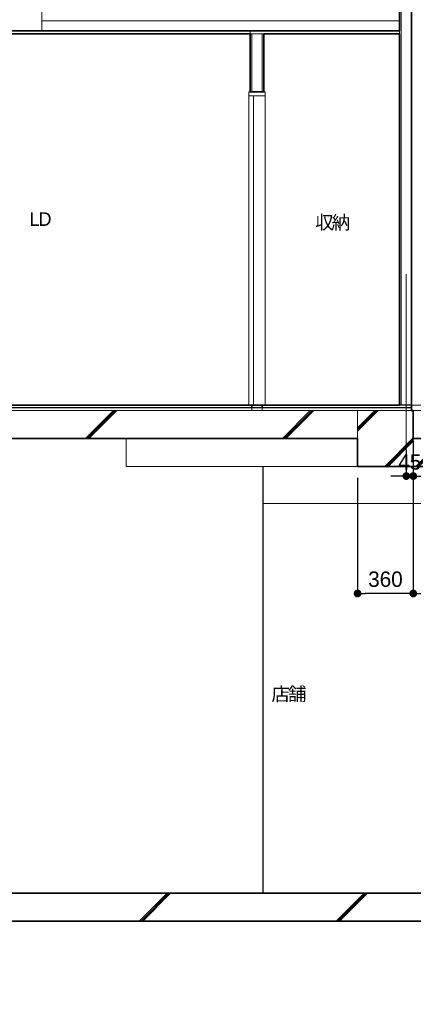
# Model space of a CAD drawing. Header units: millimetres. Extents: x -38341 to 3709, y -10682 to 48718.
# Tile 5 of 118: x -24875 to -22332, y -718 to 5647. Entities that reach past the tile are written whole.
import ezdxf

# ---------------------------------------------------------------- set-up
doc = ezdxf.new("R2010")
doc.units = ezdxf.units.MM
doc.header["$LTSCALE"] = 50
doc.header["$PDMODE"] = 1
doc.header["$PDSIZE"] = -2
for name, color, linetype, lineweight in [('02モデリング-01スペース-2名前', 7, 'Continuous', 5), ('02モデリング-03スラブ', 7, 'Continuous', 5), ('02モデリング-03スラブ-仕上げ', 7, 'Continuous', 5), ('02モデリング-03スラブ-仕上げ_ハッチング', 7, 'Continuous', 5), ('02モデリング-03スラブ_ハッチング', 7, 'Continuous', 5), ('02モデリング-04壁-内部', 7, 'Continuous', 5), ('02モデリング-04壁-内部_ハッチング', 7, 'Continuous', 5), ('02モデリング-04壁-外部', 7, 'Continuous', 5), ('02モデリング-05天井', 7, 'Continuous', 5), ('02モデリング-05天井_ハッチング', 7, 'Continuous', 5), ('02モデリング-07建具-木製', 7, 'Continuous', 5), ('02モデリング-07建具-木製_ハッチング', 7, 'Continuous', 5), ('02モデリング-10梁', 7, 'Continuous', 18), ('02モデリング-10梁_ハッチング', 7, 'Continuous', 5), ('一般', 7, 'Continuous', 5), ('一般_ハッチング', 7, 'Continuous', 5), ('寸法', 7, 'Continuous', 5), ('断面スタイル', 7, 'Continuous', 35)]:
    doc.layers.add(name, color=color, linetype=linetype, lineweight=lineweight)
doc.styles.add('PT Sans Narrow', font='PTSans.ttc')
doc.dimstyles.new('hiro2', dxfattribs={"dimtxt": 99.953704, "dimasz": 49.996948, "dimexe": 0, "dimexo": 75, "dimgap": 40, "dimtad": 1, "dimdsep": 46, "dimlunit": 6, "dimtxsty": 'PT Sans Narrow', "dimblk": 'DOT', "dimblk1": 'DOT', "dimblk2": 'DOT', "dimcen": 0, "dimazin": 0, "dimtfac": 0.8, "dimtix": 1, "dimtmove": 0, "dimatfit": 0, "dimldrblk": 'VW_FILLEDARROW', "dimfxl": 1, "dimfrac": 2, "dimtolj": 1, "dimarcsym": 0})

# ---------------------------------------------------------------- blocks, each defined once
blk = doc.blocks.new('Section-3')
at = {"layer": '02モデリング-03スラブ', "color": 7, "linetype": 'Continuous', "lineweight": 18, "transparency": 33554687}
blk.add_line((-3940, 3120), (-2385, 3120), dxfattribs=at)
at = {"layer": '02モデリング-04壁-内部', "color": 7, "linetype": 'Continuous', "lineweight": 5, "transparency": 33554687}
for p, q in [((-5173.3, 5555), (-4995, 5555)), ((-3952.5, 3155), (-3865, 3155))]:
    blk.add_line(p, q, dxfattribs=at)
at = {"layer": '02モデリング-04壁-外部', "color": 7, "linetype": 'Continuous', "lineweight": 5, "transparency": 33554687}
blk.add_line((-6340, 5575), (-6340, 6060), dxfattribs=at)
at = {"layer": '02モデリング-04壁-外部', "color": 7, "linetype": 'Continuous', "lineweight": 25, "transparency": 33554687}
blk.add_line((-4910, 0), (-4910, 2760), dxfattribs=at)
at = {"layer": '02モデリング-07建具-木製', "color": 7, "linetype": 'Continuous', "lineweight": 5, "transparency": 33554687}
blk.add_line((-4897.5, 3155), (-4897.5, 5155), dxfattribs=at)
at = {"layer": '02モデリング-10梁', "color": 7, "linetype": 'Continuous', "lineweight": 18, "transparency": 33554687}
for p, q in [((-6340, 5640), (-4030, 5640)), ((-4910, 2520), (-2585, 2520))]:
    blk.add_line(p, q, dxfattribs=at)
at = {"layer": '02モデリング-10梁', "color": 7, "linetype": 'Continuous', "lineweight": 18, "transparency": 33554687, "flags": 128}
blk.add_lwpolyline([(-5795, 2940), (-5795, 2760), (-4300, 2760)], dxfattribs=at)
blk = doc.blocks.new('Section-4')
at = {"color": 255, "linetype": 'Continuous', "lineweight": 5, "transparency": 33554687}
for points, layer in [([(-7510, -180), (-7480.8, -180), (-7032.6, -180), (-6612.7, -180), (-2385.5, -180), (-2385.5, 0), (-6612.7, 0), (-7032.6, 0), (-7480.8, 0), (-7510, 0)], '02モデリング-03スラブ_ハッチング'), ([(-4917.5, 5180), (-4917.5, 5555), (-4905, 5555), (-4905, 5180)], '02モデリング-04壁-内部_ハッチング')]:
    blk.add_wipeout(points, dxfattribs=at).dxf.layer = layer
at = {"color": 255, "linetype": 'Continuous', "lineweight": 5}
blk.add_wipeout([(-3940, 3120), (-3940, 2760), (-4300, 2760), (-4300, 3120)], dxfattribs=at).dxf.layer = '02モデリング-10梁_ハッチング'
at = {"layer": '02モデリング-03スラブ_ハッチング', "linetype": 'Continuous', "lineweight": 5, "transparency": 33554687}
h = blk.add_hatch(dxfattribs=at)
h.set_pattern_fill('鉄筋コンクリート [CN] HF-スラブ', style=0, pattern_type=2)
h.set_pattern_definition([(45, (-4938.8, -103.3), (-621.74, 650.72), []), (45, (-4933.6, -109.4), (-621.8, 650.67), []), (45, (-4929.85, -116.5), (-621.8, 650.67), [])])
h.paths.add_polyline_path([(-7510, -180), (-7480.8, -180), (-7032.6, -180), (-6612.7, -180), (-2385.5, -180), (-2385.5, 0), (-6612.7, 0), (-7032.6, 0), (-7480.8, 0), (-7510, 0)])
at = {"layer": '02モデリング-10梁_ハッチング', "linetype": 'Continuous', "lineweight": 5}
h = blk.add_hatch(dxfattribs=at)
h.set_pattern_fill('鉄筋コンクリート [CN] HF', style=0, pattern_type=2)
h.set_pattern_definition([(45, (-4111.05, 2926.74), (-207.25, 216.9), []), (45, (-4105.88, 2920.6), (-207.26, 216.9), []), (45, (-4102.1, 2913.48), (-207.26, 216.9), [])])
h.paths.add_polyline_path([(-3940, 3120), (-3940, 2760), (-4300, 2760), (-4300, 3120)])
at = {"color": 255, "linetype": 'Continuous', "lineweight": 5, "transparency": 33554687}
blk.add_wipeout([(-4982.5, 5180), (-4982.5, 5555), (-4917.5, 5555), (-4917.5, 5180)], dxfattribs=at).dxf.layer = '02モデリング-04壁-内部_ハッチング'
for points, layer in [([(-4300, 2940), (-4811.5, 2940), (-5089.8, 2940), (-8835.2, 2940), (-8835.2, 3120), (-5089.8, 3120), (-4811.5, 3120), (-4300, 3120)], '02モデリング-03スラブ_ハッチング'), ([(-3940, 2760), (-2421.7, 2760), (-2385.2, 2760), (-2385.2, 2940), (-2421.7, 2940), (-3940, 2940)], '02モデリング-03スラブ_ハッチング'), ([(-4995, 5180), (-4995, 5555), (-4982.5, 5555), (-4982.5, 5180)], '02モデリング-04壁-内部_ハッチング')]:
    blk.add_wipeout(points, dxfattribs=at).dxf.layer = layer
at = {"layer": '02モデリング-03スラブ_ハッチング', "linetype": 'Continuous', "lineweight": 5, "transparency": 33554687}
h = blk.add_hatch(dxfattribs=at)
h.set_pattern_fill('鉄筋コンクリート [CN] HF-スラブ', style=0, pattern_type=2)
h.set_pattern_definition([(45, (-6558.6, 3016.7), (-621.74, 650.72), []), (45, (-6553.5, 3010.6), (-621.8, 650.67), []), (45, (-6549.7, 3003.5), (-621.8, 650.67), [])])
h.paths.add_polyline_path([(-4300, 2940), (-4811.5, 2940), (-5089.8, 2940), (-8835.2, 2940), (-8835.2, 3120), (-5089.8, 3120), (-4811.5, 3120), (-4300, 3120)])
h = blk.add_hatch(dxfattribs=at)
h.set_pattern_fill('鉄筋コンクリート [CN] HF-スラブ', style=0, pattern_type=2)
h.set_pattern_definition([(45, (-3153.6, 2836.7), (-621.7, 650.7), []), (45, (-3148.5, 2830.6), (-621.8, 650.7), []), (45, (-3144.7, 2823.5), (-621.8, 650.7), [])])
h.paths.add_polyline_path([(-3940, 2760), (-2421.7, 2760), (-2385.2, 2760), (-2385.2, 2940), (-2421.7, 2940), (-3940, 2940)])
at = {"color": 255, "linetype": 'Continuous', "lineweight": 5, "transparency": 33554687}
blk.add_wipeout([(-5002.5, 5155), (-5002.5, 5180), (-4897.5, 5180), (-4897.5, 5155)], dxfattribs=at).dxf.layer = '02モデリング-07建具-木製_ハッチング'
for points in [[(-8835, 3120), (-5169.2, 3120), (-4982.5, 3120), (-4982.5, 3140), (-5169.2, 3140), (-8835, 3140)], [(-4917.5, 3140), (-4917.5, 3120), (-3952.5, 3120), (-3952.5, 3140)]]:
    blk.add_wipeout(points, dxfattribs=at).dxf.layer = '02モデリング-03スラブ-仕上げ_ハッチング'
for points in [[(-8835, 3140), (-5169.2, 3140), (-4982.5, 3140), (-4982.5, 3155), (-5169.2, 3155), (-8835, 3155)], [(-4917.5, 3155), (-4917.5, 3140), (-3952.5, 3140), (-3952.5, 3155)]]:
    blk.add_wipeout(points, dxfattribs=at).dxf.layer = '02モデリング-03スラブ-仕上げ_ハッチング'
for points, layer in [([(-4982.5, 3140), (-4982.5, 3120), (-4917.5, 3120), (-4917.5, 3140)], '02モデリング-03スラブ-仕上げ_ハッチング'), ([(-4017.5, 3155), (-3952.5, 3155), (-3952.5, 3946.3), (-3952.5, 5880), (-4017.5, 5880), (-4017.5, 4007.9)], '02モデリング-04壁-内部_ハッチング')]:
    blk.add_wipeout(points, dxfattribs=at).dxf.layer = layer
for points, layer in [([(-4982.5, 3155), (-4982.5, 3140), (-4917.5, 3140), (-4917.5, 3155)], '02モデリング-03スラブ-仕上げ_ハッチング'), ([(-4017.5, 5656.7), (-4017.5, 5672.8), (-4017.5, 5675.7), (-4017.5, 5880), (-4030, 5880), (-4030, 5674.5), (-4030, 5654.8), (-4030, 3155), (-4017.5, 3155)], '02モデリング-04壁-内部_ハッチング')]:
    blk.add_wipeout(points, dxfattribs=at).dxf.layer = layer
for points, layer in [([(-4995, 5575), (-4995, 5555), (-4030, 5555), (-4030, 5575)], '02モデリング-05天井_ハッチング'), ([(-5002.5, 5155), (-5002.5, 3155), (-4972.5, 3155), (-4972.5, 5155)], '02モデリング-07建具-木製_ハッチング')]:
    blk.add_wipeout(points, dxfattribs=at).dxf.layer = layer
blk.add_wipeout([(-4995, 5555), (-5173.3, 5555), (-8835, 5555), (-8835, 5575), (-5173.3, 5575), (-4995, 5575)], dxfattribs=at).dxf.layer = '02モデリング-05天井_ハッチング'
blk = doc.blocks.new('Section-5')
at = {"layer": '02モデリング-03スラブ', "color": 7, "linetype": 'Continuous', "lineweight": 5, "transparency": 33554687}
for p, q in [((-8835.2, 3120), (-5089.8, 3120)), ((-5089.8, 3120), (-4811.5, 3120)), ((-4811.5, 3120), (-4300, 3120)), ((-4300, 3120), (-4300, 2940)), ((-5089.8, 2940), (-8835.2, 2940)), ((-4811.5, 2940), (-5089.8, 2940)), ((-4300, 2940), (-4811.5, 2940)), ((-2421.7, 2940), (-3940, 2940)), ((-3940, 2940), (-3940, 2760)), ((-3940, 2760), (-2421.7, 2760)), ((-2385.5, 0), (-6612.7, 0)), ((-6612.7, -180), (-2385.5, -180))]:
    blk.add_line(p, q, dxfattribs=at)
at = {"layer": '02モデリング-03スラブ-仕上げ', "color": 7, "linetype": 'Continuous', "lineweight": 25, "transparency": 33554687}
for p, q in [((-5169.2, 3155), (-8835, 3155)), ((-8835, 3140), (-5169.2, 3140)), ((-4982.5, 3155), (-5169.2, 3155)), ((-5169.2, 3140), (-4982.5, 3140)), ((-4982.5, 3140), (-4982.5, 3155)), ((-4982.5, 3155), (-4982.5, 3140)), ((-4917.5, 3155), (-4982.5, 3155)), ((-4982.5, 3140), (-4917.5, 3140)), ((-4917.5, 3155), (-4917.5, 3140)), ((-3952.5, 3155), (-4917.5, 3155)), ((-4917.5, 3140), (-4917.5, 3155)), ((-4917.5, 3140), (-3952.5, 3140)), ((-3952.5, 3140), (-3952.5, 3155))]:
    blk.add_line(p, q, dxfattribs=at)
at = {"layer": '02モデリング-03スラブ-仕上げ', "color": 7, "linetype": 'Continuous', "lineweight": 18, "transparency": 33554687}
for p, q in [((-5169.2, 3140), (-8835, 3140)), ((-8835, 3120), (-5169.2, 3120)), ((-4982.5, 3140), (-5169.2, 3140)), ((-5169.2, 3120), (-4982.5, 3120)), ((-4982.5, 3120), (-4982.5, 3140)), ((-4982.5, 3140), (-4982.5, 3120)), ((-4917.5, 3140), (-4982.5, 3140)), ((-4982.5, 3120), (-4917.5, 3120)), ((-4917.5, 3140), (-4917.5, 3120)), ((-3952.5, 3140), (-4917.5, 3140)), ((-4917.5, 3120), (-4917.5, 3140)), ((-4917.5, 3120), (-3952.5, 3120)), ((-3952.5, 3120), (-3952.5, 3140))]:
    blk.add_line(p, q, dxfattribs=at)
at = {"layer": '02モデリング-04壁-内部', "color": 7, "linetype": 'Continuous', "lineweight": 5, "transparency": 33554687}
for p, q in [((-4017.5, 4007.9), (-4017.5, 5880)), ((-4017.5, 3155), (-4017.5, 5656.7)), ((-4982.5, 5180), (-4982.5, 5555)), ((-4982.5, 5180), (-4982.5, 5555)), ((-4917.5, 5180), (-4917.5, 5555)), ((-4917.5, 5180), (-4917.5, 5555)), ((-4982.5, 5180), (-4917.5, 5180)), ((-4017.5, 3155), (-4017.5, 4007.9))]:
    blk.add_line(p, q, dxfattribs=at)
at = {"layer": '02モデリング-04壁-内部', "color": 7, "linetype": 'Continuous', "lineweight": 18, "transparency": 33554687}
for p, q in [((-3952.5, 3946.3), (-3952.5, 5880)), ((-4030, 3155), (-4030, 5654.8)), ((-4995, 5555), (-4982.5, 5555)), ((-4995, 5180), (-4995, 5555)), ((-4982.5, 5555), (-4917.5, 5555)), ((-4917.5, 5555), (-4905, 5555)), ((-4905, 5180), (-4905, 5555)), ((-4995, 5180), (-4982.5, 5180)), ((-4917.5, 5180), (-4905, 5180)), ((-3952.5, 3155), (-3952.5, 3946.3)), ((-4030, 3155), (-4017.5, 3155)), ((-4017.5, 3155), (-3952.5, 3155))]:
    blk.add_line(p, q, dxfattribs=at)
at = {"layer": '02モデリング-05天井', "color": 7, "linetype": 'Continuous', "lineweight": 13, "transparency": 33554687}
for p, q in [((-8835, 5575), (-5173.3, 5575)), ((-5173.3, 5555), (-8835, 5555)), ((-5173.3, 5575), (-4995, 5575)), ((-4995, 5555), (-5173.3, 5555)), ((-4995, 5575), (-4995, 5555)), ((-4030, 5575), (-4995, 5575)), ((-4995, 5575), (-4995, 5555)), ((-4995, 5555), (-4030, 5555)), ((-4030, 5555), (-4030, 5575))]:
    blk.add_line(p, q, dxfattribs=at)
at = {"layer": '02モデリング-07建具-木製', "color": 7, "linetype": 'Continuous', "lineweight": 5, "transparency": 33554687}
for p, q in [((-5002.5, 5155), (-5002.5, 5180)), ((-5002.5, 5180), (-4897.5, 5180)), ((-4897.5, 5180), (-4897.5, 5155)), ((-4897.5, 5155), (-5002.5, 5155)), ((-5002.5, 5155), (-5002.5, 3155)), ((-4972.5, 5155), (-5002.5, 5155)), ((-4972.5, 3155), (-4972.5, 5155)), ((-5002.5, 3155), (-4972.5, 3155))]:
    blk.add_line(p, q, dxfattribs=at)
at = {"layer": '02モデリング-10梁', "color": 7, "linetype": 'Continuous', "lineweight": 18, "transparency": 33554687}
for p, q in [((-4300, 2760), (-4300, 3120)), ((-4300, 3120), (-3940, 3120)), ((-3940, 3120), (-3940, 2760)), ((-3940, 2760), (-4300, 2760))]:
    blk.add_line(p, q, dxfattribs=at)
at = {"layer": '断面スタイル', "transparency": 33554687, "flags": 128}
blk.add_lwpolyline([(-2385.5, 9180), (-2385.5, 9000), (-3952.5, 9000), (-3952.5, 6275), (-4030, 6275), (-4030, 6240), (-3940, 6240), (-3940, 6060), (-2385.5, 6060), (-2385.5, 5880), (-3952.5, 5880), (-3952.5, 3120), (-3940, 3120), (-3940, 2940), (-2385.2, 2940), (-2385.2, 2760), (-4300, 2760), (-4300, 2940), (-7360, 2940), (-7360, 0), (-2385.5, 0), (-2385.5, -180), (-8835, -180), (-8835, -1400)], dxfattribs=at)
for points in [[(-4811.5, 6060), (-8835, 6060), (-8835, 5640), (-9065, 5640), (-9065, 5575), (-4030, 5575), (-4030, 5880), (-4300, 5880), (-4300, 6060)], [(-5173.3, 5555), (-9025, 5555), (-9025, 3155), (-4030, 3155), (-4030, 5555), (-4905, 5555), (-4905, 5180), (-4995, 5180), (-4995, 5555)]]:
    blk.add_lwpolyline(points, close=True, dxfattribs=at)
blk = doc.blocks.new('グループ-31')
at = {"color": 255, "linetype": 'Continuous', "lineweight": 5, "transparency": 33554687}
blk.add_wipeout([(-108.9, -71.9), (-3.1, -71.9), (-3.1, 71.4), (-108.9, 71.4)], dxfattribs=at).dxf.layer = '一般_ハッチング'
at = {"layer": '一般', "color": 7, "transparency": 33554687, "insert": (-108.9, -71.9), "char_height": 87.459, "attachment_point": 7, "line_spacing_factor": 2.004657, "style": 'PT Sans Narrow'}
blk.add_mtext('{\\T0.89;LD}', dxfattribs=at)
blk = doc.blocks.new('データタグ-12')
at = {"layer": '02モデリング-01スペース-2名前', "color": 7, "transparency": 33554687}
blk.add_blockref('グループ-31', (0, 0), dxfattribs=at)
blk = doc.blocks.new('グループ-32')
at = {"color": 255, "linetype": 'Continuous', "lineweight": 5, "transparency": 33554687}
blk.add_wipeout([(-108.9, -71.9), (113.4, -71.9), (113.4, 71.4), (-108.9, 71.4)], dxfattribs=at).dxf.layer = '一般_ハッチング'
at = {"layer": '一般', "color": 7, "transparency": 33554687, "insert": (-108.9, -71.9), "char_height": 87.459, "attachment_point": 7, "line_spacing_factor": 2.004657, "style": 'PT Sans Narrow'}
blk.add_mtext('{\\T0.89;収納}', dxfattribs=at)
blk = doc.blocks.new('データタグ-13')
at = {"layer": '02モデリング-01スペース-2名前', "color": 7, "transparency": 33554687}
blk.add_blockref('グループ-32', (0, 0), dxfattribs=at)
blk = doc.blocks.new('グループ-37')
at = {"color": 255, "linetype": 'Continuous', "lineweight": 5, "transparency": 33554687}
blk.add_wipeout([(-108.9, -71.9), (113.4, -71.9), (113.4, 71.4), (-108.9, 71.4)], dxfattribs=at).dxf.layer = '一般_ハッチング'
at = {"layer": '一般', "color": 7, "transparency": 33554687, "insert": (-108.9, -71.9), "char_height": 87.459, "attachment_point": 7, "line_spacing_factor": 2.004657, "style": 'PT Sans Narrow'}
blk.add_mtext('{\\T0.89;店舗}', dxfattribs=at)
blk = doc.blocks.new('データタグ-18')
at = {"layer": '02モデリング-01スペース-2名前', "color": 7, "transparency": 33554687}
blk.add_blockref('グループ-37', (0, 0), dxfattribs=at)
blk = doc.blocks.new('_Dot')
at = {"color": 0, "linetype": 'ByBlock', "lineweight": -2}
blk.add_line((-0.5, 0), (-1, 0), dxfattribs=at)
at = {"color": 0, "linetype": 'ByBlock', "const_width": 0.5}
blk.add_lwpolyline([(-0.25, 0, 1), (0.25, 0, 1)], format="xyb", close=True, dxfattribs=at)
blk = doc.blocks.new('*D136')
at = {"layer": 'Defpoints', "color": 0, "transparency": 33554687}
for p in [(-22332, 3000.8), (-22692, 2760), (-22692, 1938.1)]:
    blk.add_point(p, dxfattribs=at)
at = {"layer": '寸法', "color": 0, "linetype": 'Continuous', "lineweight": -2, "transparency": 33554687}
for p, q in [((-22332, 2925.8), (-22332, 1938.1)), ((-22692, 2685), (-22692, 1938.1)), ((-22382, 1938.1), (-22642, 1938.1))]:
    blk.add_line(p, q, dxfattribs=at)
at = {"layer": '寸法', "color": 0, "lineweight": -2, "xscale": 49.99694824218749, "yscale": 49.99694824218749, "zscale": 49.99694824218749, "rotation": 180}
blk.add_blockref('_Dot', (-22692, 1938.1), dxfattribs=at)
at = {"layer": '寸法', "color": 0, "lineweight": -2, "xscale": 49.99694824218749, "yscale": 49.99694824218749, "zscale": 49.99694824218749}
blk.add_blockref('_Dot', (-22332, 1938.1), dxfattribs=at)
at = {"layer": '寸法', "color": 0, "lineweight": 5, "transparency": 33554687, "insert": (-22512, 2029.7), "char_height": 99.95, "attachment_point": 5, "style": 'PT Sans Narrow'}
blk.add_mtext('\\A1;360', dxfattribs=at)
blk = doc.blocks.new('VW_FILLEDARROW')
at = {"linetype": 'Continuous', "lineweight": 0, "transparency": 16777216}
blk.add_hatch(color=0, dxfattribs=at).paths.add_polyline_path([(-1.2, 0.32), (0, 0), (-1.2, -0.32), (-0.9, 0)])
at = {"color": 0, "linetype": 'Continuous', "lineweight": 5, "transparency": 16777216, "flags": 128}
blk.add_lwpolyline([(-1.2, 0.32), (0, 0), (-1.2, -0.32), (-0.9, 0)], close=True, dxfattribs=at)
blk = doc.blocks.new('*D137')
at = {"layer": 'Defpoints', "color": 0, "transparency": 33554687}
for p in [(-22332, 3000.8), (-20452, 2940), (-22332, 1938.1)]:
    blk.add_point(p, dxfattribs=at)
at = {"layer": '寸法', "color": 0, "linetype": 'Continuous', "lineweight": -2, "transparency": 33554687}
for p, q in [((-22332, 2925.8), (-22332, 1938.1)), ((-20452, 2865), (-20452, 1938.1)), ((-20502, 1938.1), (-22282, 1938.1))]:
    blk.add_line(p, q, dxfattribs=at)
at = {"layer": '寸法', "color": 0, "lineweight": -2, "xscale": 49.99694824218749, "yscale": 49.99694824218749, "zscale": 49.99694824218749, "rotation": 180}
blk.add_blockref('_Dot', (-22332, 1938.1), dxfattribs=at)
at = {"layer": '寸法', "color": 0, "lineweight": -2, "xscale": 49.99694824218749, "yscale": 49.99694824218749, "zscale": 49.99694824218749}
blk.add_blockref('_Dot', (-20452, 1938.1), dxfattribs=at)
at = {"layer": '寸法', "color": 0, "lineweight": 5, "transparency": 33554687, "insert": (-21392, 2029.7), "char_height": 99.95, "attachment_point": 5, "style": 'PT Sans Narrow'}
blk.add_mtext('\\A1;1880', dxfattribs=at)
blk = doc.blocks.new('*D138')
at = {"layer": 'Defpoints', "color": 0, "transparency": 33554687}
for p in [(-22377, 2940), (-22332, 2940), (-22332, 2697.1)]:
    blk.add_point(p, dxfattribs=at)
at = {"layer": '寸法', "color": 0, "linetype": 'Continuous', "lineweight": -2, "transparency": 33554687}
for p, q in [((-22377, 2865), (-22377, 2697.1)), ((-22332, 2865), (-22332, 2697.1)), ((-22427, 2697.1), (-22477, 2697.1)), ((-22377, 2697.1), (-22332, 2697.1)), ((-22282, 2697.1), (-22232, 2697.1))]:
    blk.add_line(p, q, dxfattribs=at)
at = {"layer": '寸法', "color": 0, "lineweight": -2, "xscale": 49.99694824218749, "yscale": 49.99694824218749, "zscale": 49.99694824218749}
blk.add_blockref('_Dot', (-22377, 2697.1), dxfattribs=at)
at = {"layer": '寸法', "color": 0, "lineweight": -2, "xscale": 49.99694824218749, "yscale": 49.99694824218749, "zscale": 49.99694824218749, "rotation": 180}
blk.add_blockref('_Dot', (-22332, 2697.1), dxfattribs=at)
at = {"layer": '寸法', "color": 0, "lineweight": 5, "transparency": 33554687, "insert": (-22354.5, 2788), "char_height": 99.95, "attachment_point": 5, "style": 'PT Sans Narrow'}
blk.add_mtext('\\A1;45', dxfattribs=at)

msp = doc.modelspace()

# ---------------------------------------------------------------- block references
at = {"layer": '02モデリング-03スラブ', "color": 7, "transparency": 33554687}
msp.add_blockref('Section-3', (-18391.964, 0), dxfattribs=at)

# ---------------------------------------------------------------- next in the draw order: block references
msp.add_blockref('Section-4', (-18391.964, 0), dxfattribs=at)

# ---------------------------------------------------------------- next in the draw order: linework, layer by layer
at = {"layer": '一般', "color": 7, "linetype": 'Continuous', "lineweight": 5, "transparency": 33554687}
msp.add_line((-22376.964, 4002.156), (-22376.964, 2865), dxfattribs=at)

# ---------------------------------------------------------------- next in the draw order: block references
at = {"layer": '02モデリング-03スラブ', "color": 7, "transparency": 33554687}
msp.add_blockref('Section-5', (-18391.964, 0), dxfattribs=at)

# ---------------------------------------------------------------- next in the draw order: dimensions: what is measured, and where the dimension line sits
at = {"layer": '寸法', "color": 7, "linetype": 'Continuous', "lineweight": 5, "transparency": 33554687}
for base, p1, p2, picture, middle in [((-22691.964, 1938.052), (-22331.964, 3000.804), (-22691.964, 2760), '*D136', (-22511.964, 2029.659)), ((-22331.964, 1938.052), (-20451.964, 2940), (-22331.964, 3000.804), '*D137', (-21391.964, 2029.659)), ((-22331.964, 2697.052), (-22376.964, 2940), (-22331.964, 2940), '*D138', (-22354.464, 2788.021))]:
    dim = msp.add_linear_dim(base=base, p1=p1, p2=p2, dimstyle='hiro2', override={"dimpost": '<>', "dimtxsty": 'PT Sans Narrow', "dimtmove": 2}, dxfattribs=at)
    dim.commit()
    dim.dimension.update_dxf_attribs({"geometry": picture, "text_midpoint": middle})

# ---------------------------------------------------------------- next in the draw order: block references
at = {"layer": '02モデリング-01スペース-2名前', "color": 7, "transparency": 33554687}
for name, p in [('データタグ-12', (-24703.21, 4386.579)), ('データタグ-13', (-22856.964, 4355)), ('データタグ-18', (-23139.464, 1307.243))]:
    msp.add_blockref(name, p, dxfattribs=at)

doc.saveas('drawing.dxf')
